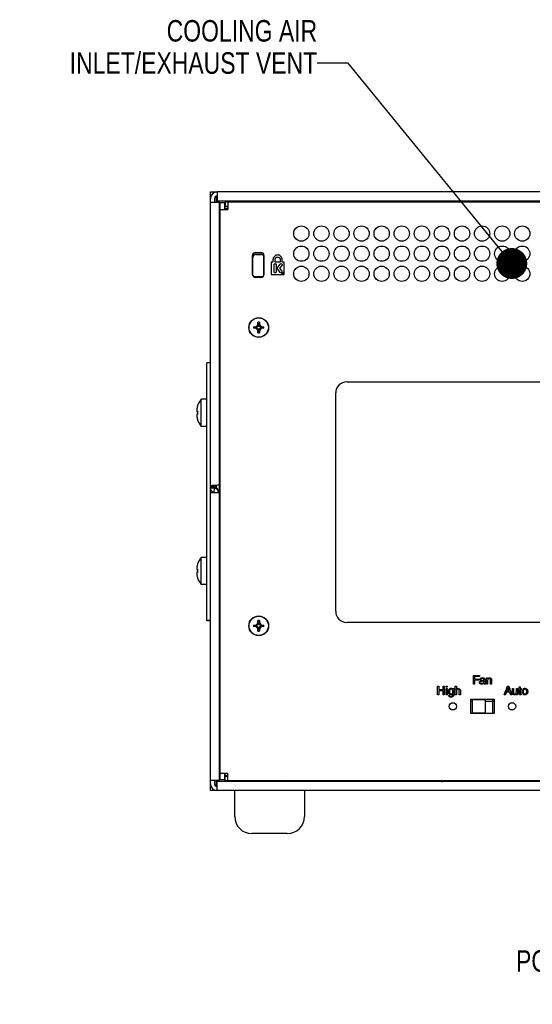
# Model space of a CAD drawing. Header units: inches. Extents: x 0 to 34, y 0 to 22.
# Tile 112 of 116: x 24.8 to 27.8, y 8.4 to 14.2. Entities that reach past the tile are written whole.
import ezdxf

# ---------------------------------------------------------------- set-up
doc = ezdxf.new("R2010")
doc.units = ezdxf.units.IN
doc.header["$LTSCALE"] = 1.87
doc.header["$MEASUREMENT"] = 0
doc.layers.get('0').update_dxf_attribs({"linetype": 'CONTINUOUS'})
for name, color, linetype in [('02___PRT_ALL_AXES', 7, 'CONTINUOUS'), ('3_ALL_AXES', 7, 'CONTINUOUS'), ('COPY_GEOM', 7, 'CONTINUOUS'), ('DATUMCURVES', 7, 'CONTINUOUS'), ('DETAIL', 7, 'CONTINUOUS')]:
    doc.layers.add(name, color=color, linetype=linetype)
doc.styles.get("Standard").update_dxf_attribs({"font": 'txt', "width": 0.8})
doc.dimstyles.get("Standard").update_dxf_attribs({"dimtxt": 0.125, "dimasz": 0.18, "dimexe": 0.125, "dimexo": 0.0625, "dimgap": 0.09, "dimtad": 0, "dimtih": 1, "dimtoh": 1, "dimzin": 4, "dimdsep": 46, "dimtxsty": 'STANDARD', "dimblk": '_FILLED', "dimblk1": '_FILLED', "dimblk2": '_FILLED', "dimcen": 0.09, "dimazin": 1, "dimtol": 1, "dimtp": 0.02, "dimtm": 0.02, "dimtfac": 1, "dimtofl": 0, "dimtmove": 0, "dimatfit": 3, "dimldrblk": '_FILLED', "dimfxl": 1, "dimtolj": 1, "dimtzin": 4, "dimarcsym": 0})

# ---------------------------------------------------------------- blocks, each defined once
blk = doc.blocks.new('_FILLED')
at = {"color": 0, "linetype": 'BYBLOCK'}
blk.add_solid([(0, 0), (-1, 0.174), (-1, -0.174)], dxfattribs=at)

msp = doc.modelspace()

# ---------------------------------------------------------------- linework, layer by layer
at = {"color": 7, "linetype": 'CONTINUOUS'}
for p, q in [((25.9401, 13.1286), (25.9401, 13.1688)), ((25.9401, 13.1688), (25.9801, 13.1688)), ((25.9641, 13.1286), (25.9641, 13.1086)), ((25.9736, 13.1398), (25.9736, 13.1086)), ((25.9801, 13.1398), (25.9736, 13.1398)), ((25.9901, 13.1086), (25.9901, 13.1156)), ((25.9938, 13.075), (25.9981, 13.075)), ((25.9981, 9.7471), (25.9981, 13.1056)), ((26.0221, 13.1056), (25.9981, 13.1056)), ((25.9981, 13.0666), (26.0421, 13.0666)), ((26.0221, 13.075), (26.0421, 13.075)), ((26.0271, 13.1106), (26.0271, 13.0866)), ((26.0271, 13.1106), (30.9131, 13.1106)), ((26.0421, 13.1106), (26.0421, 13.0666)), ((26.1611, 13.1156), (26.1611, 13.1106)), ((26.1716, 13.1106), (26.1716, 13.1156)), ((26.1836, 13.1106), (26.1836, 13.1156)), ((26.4051, 13.1106), (26.4051, 13.1156)), ((26.4276, 13.1156), (26.4276, 13.1106)), ((26.4401, 13.1142), (26.4401, 13.1106)), ((25.9931, 13.0443), (25.9981, 13.0443)), ((25.9931, 13.0168), (25.9981, 13.0168)), ((25.9981, 13.0138), (25.9931, 13.0138)), ((25.9938, 13.045), (25.9981, 13.045)), ((25.9931, 12.9888), (25.9981, 12.9888)), ((25.9931, 12.9787), (25.9981, 12.9789)), ((25.9931, 12.9544), (25.9981, 12.9545)), ((25.9947, 12.982), (25.9947, 12.987)), ((25.9981, 12.982), (25.9947, 12.982)), ((25.9979, 12.9364), (25.9931, 12.9364)), ((25.9931, 12.8244), (25.9979, 12.8244)), ((25.9931, 12.8044), (25.9981, 12.8043)), ((25.9931, 12.7821), (25.9981, 12.7819)), ((26.1883, 12.6803), (26.1883, 12.8074)), ((26.1949, 12.814), (26.2433, 12.814)), ((26.2499, 12.8074), (26.2499, 12.6803)), ((25.9931, 12.7477), (25.9952, 12.7477)), ((25.9976, 12.7501), (25.9952, 12.7477)), ((25.9952, 12.6219), (25.9952, 12.7477)), ((26.2433, 12.6737), (26.1949, 12.6737)), ((25.9981, 12.6219), (25.9931, 12.6219)), ((25.9981, 12.4663), (25.9931, 12.4663)), ((26.1911, 12.3838), (26.1911, 12.3748)), ((26.1911, 12.3838), (26.209, 12.3807)), ((26.1911, 12.3838), (26.2031, 12.3838)), ((26.209, 12.378), (26.1911, 12.3748)), ((26.2031, 12.3838), (26.212, 12.389)), ((26.2031, 12.3838), (26.209, 12.3807)), ((26.2031, 12.3748), (26.209, 12.378)), ((26.209, 12.3807), (26.2087, 12.3806)), ((26.2087, 12.3806), (26.2087, 12.3781)), ((26.2087, 12.3806), (26.2088, 12.3805)), ((26.2087, 12.3781), (26.2088, 12.3782)), ((26.209, 12.378), (26.2087, 12.3781)), ((26.2162, 12.3848), (26.2088, 12.3805)), ((26.2088, 12.3782), (26.2088, 12.3805)), ((26.2088, 12.3782), (26.2162, 12.3739)), ((26.212, 12.389), (26.2171, 12.3978)), ((26.212, 12.389), (26.2162, 12.3848)), ((26.2204, 12.3921), (26.2162, 12.3848)), ((26.2171, 12.3978), (26.2171, 12.4098)), ((26.2202, 12.3919), (26.2171, 12.4098)), ((26.2261, 12.4098), (26.2171, 12.4098)), ((26.2171, 12.3978), (26.2202, 12.3919)), ((26.2202, 12.3919), (26.2203, 12.3923)), ((26.2203, 12.3923), (26.2204, 12.3921)), ((26.2229, 12.3923), (26.2203, 12.3923)), ((26.2228, 12.3921), (26.2204, 12.3921)), ((26.2229, 12.3923), (26.2228, 12.3921)), ((26.2228, 12.3921), (26.227, 12.3848)), ((26.2261, 12.4098), (26.2229, 12.3919)), ((26.2261, 12.3978), (26.2229, 12.3919)), ((26.2229, 12.3919), (26.2229, 12.3923)), ((26.2261, 12.4098), (26.2261, 12.3978)), ((26.2261, 12.3978), (26.2312, 12.389)), ((26.2312, 12.389), (26.227, 12.3848)), ((26.2344, 12.3805), (26.227, 12.3848)), ((26.2344, 12.3782), (26.227, 12.3739)), ((26.2312, 12.389), (26.2401, 12.3838)), ((26.2401, 12.3838), (26.2341, 12.3807)), ((26.2341, 12.3807), (26.2521, 12.3838)), ((26.2341, 12.3807), (26.2345, 12.3806)), ((26.2341, 12.378), (26.2345, 12.3781)), ((26.2401, 12.3748), (26.2341, 12.378)), ((26.2521, 12.3748), (26.2341, 12.378)), ((26.2345, 12.3806), (26.2344, 12.3805)), ((26.2344, 12.3805), (26.2344, 12.3782)), ((26.2345, 12.3781), (26.2344, 12.3782)), ((26.2345, 12.3781), (26.2345, 12.3806)), ((26.2401, 12.3838), (26.2521, 12.3838)), ((26.2521, 12.3748), (26.2521, 12.3838)), ((26.2031, 12.3748), (26.1911, 12.3748)), ((26.212, 12.3697), (26.2031, 12.3748)), ((26.212, 12.3697), (26.2162, 12.3739)), ((26.2171, 12.3608), (26.212, 12.3697)), ((26.2162, 12.3739), (26.2204, 12.3666)), ((26.2171, 12.3608), (26.2202, 12.3668)), ((26.2171, 12.3488), (26.2202, 12.3668)), ((26.2171, 12.3488), (26.2171, 12.3608)), ((26.2171, 12.3488), (26.2261, 12.3488)), ((26.2202, 12.3668), (26.2203, 12.3664)), ((26.2203, 12.3664), (26.2204, 12.3666)), ((26.2203, 12.3664), (26.2229, 12.3664)), ((26.2204, 12.3666), (26.2228, 12.3666)), ((26.227, 12.3739), (26.2228, 12.3666)), ((26.2229, 12.3664), (26.2228, 12.3666)), ((26.2229, 12.3668), (26.2229, 12.3664)), ((26.2229, 12.3668), (26.2261, 12.3488)), ((26.2261, 12.3608), (26.2229, 12.3668)), ((26.2312, 12.3697), (26.2261, 12.3608)), ((26.2261, 12.3608), (26.2261, 12.3488)), ((26.2312, 12.3697), (26.227, 12.3739)), ((26.2401, 12.3748), (26.2312, 12.3697)), ((26.2521, 12.3748), (26.2401, 12.3748)), ((25.9981, 12.2859), (25.9931, 12.2859)), ((25.9201, 10.673), (25.9201, 12.1738)), ((25.9401, 12.1738), (25.9201, 12.1738)), ((25.9981, 12.1303), (25.9931, 12.1303)), ((25.8661, 11.9248), (25.8663, 11.9247)), ((25.8862, 11.8044), (25.8862, 11.9618)), ((25.9201, 11.9618), (25.8862, 11.9618)), ((25.9981, 11.9609), (25.9931, 11.9609)), ((25.8618, 11.8912), (25.8663, 11.8908)), ((25.8663, 11.8754), (25.8618, 11.875)), ((25.8663, 11.8415), (25.8661, 11.8414)), ((25.9981, 11.8053), (25.9931, 11.8053)), ((25.9952, 11.7016), (25.9952, 11.8053)), ((25.9201, 11.8044), (25.8862, 11.8044)), ((25.9952, 11.7016), (25.9931, 11.7016)), ((25.9976, 11.6991), (25.9952, 11.7016)), ((25.9905, 11.4623), (25.9905, 11.4184)), ((25.9931, 11.4937), (25.9981, 11.4939)), ((25.9931, 11.4694), (25.9981, 11.4695)), ((25.9941, 11.4694), (25.9941, 11.4519)), ((25.9401, 11.4575), (25.9641, 11.4575)), ((25.9401, 11.4509), (25.9641, 11.4509)), ((25.9401, 11.4461), (25.9641, 11.4461)), ((25.9619, 11.4209), (25.965, 11.4444)), ((25.9641, 11.4575), (25.9641, 11.4461)), ((25.9641, 11.4458), (25.9641, 11.4461)), ((25.9737, 11.4608), (25.9737, 11.448)), ((25.9906, 11.4514), (25.9911, 11.4519)), ((25.9979, 11.4514), (25.9906, 11.4514)), ((25.9931, 11.3394), (25.9979, 11.3394)), ((25.9931, 11.3194), (25.9981, 11.3193)), ((25.9931, 11.2971), (25.9981, 11.2969)), ((25.9981, 11.2946), (25.9931, 11.2946)), ((25.9941, 11.3389), (25.9941, 11.3194)), ((25.9981, 11.2856), (25.9931, 11.2856)), ((25.9981, 11.2296), (25.9931, 11.2296)), ((25.9981, 11.1861), (25.9931, 11.1861)), ((25.9981, 11.0611), (25.9931, 11.0611)), ((25.8661, 11.0048), (25.8663, 11.0047)), ((25.8862, 10.8844), (25.8862, 11.0418)), ((25.9201, 11.0418), (25.8862, 11.0418)), ((25.9981, 11.0474), (25.9931, 11.0474)), ((25.8618, 10.9712), (25.8663, 10.9708)), ((25.8663, 10.9554), (25.8618, 10.955)), ((25.8663, 10.9215), (25.8661, 10.9214)), ((25.9981, 10.8918), (25.9931, 10.8918)), ((25.9201, 10.8844), (25.8862, 10.8844)), ((25.9981, 10.7224), (25.9931, 10.7224)), ((25.9401, 10.6738), (25.9201, 10.6738)), ((25.9401, 10.673), (25.9201, 10.673)), ((26.212, 10.653), (26.2171, 10.6618)), ((26.2171, 10.6618), (26.2171, 10.6738)), ((26.2202, 10.6559), (26.2171, 10.6738)), ((26.2261, 10.6738), (26.2171, 10.6738)), ((26.2171, 10.6618), (26.2202, 10.6559)), ((26.2261, 10.6738), (26.2229, 10.6559)), ((26.2261, 10.6618), (26.2229, 10.6559)), ((26.2261, 10.6738), (26.2261, 10.6618)), ((26.2261, 10.6618), (26.2312, 10.653)), ((26.1911, 10.6478), (26.1911, 10.6388)), ((26.1911, 10.6478), (26.209, 10.6447)), ((26.1911, 10.6478), (26.2031, 10.6478)), ((26.209, 10.642), (26.1911, 10.6388)), ((26.2031, 10.6388), (26.1911, 10.6388)), ((26.2031, 10.6478), (26.212, 10.653)), ((26.2031, 10.6478), (26.209, 10.6447)), ((26.2031, 10.6388), (26.209, 10.642)), ((26.212, 10.6337), (26.2031, 10.6388)), ((26.209, 10.6447), (26.2087, 10.6446)), ((26.2087, 10.6446), (26.2087, 10.6421)), ((26.2087, 10.6446), (26.2088, 10.6445)), ((26.2087, 10.6421), (26.2088, 10.6422)), ((26.209, 10.642), (26.2087, 10.6421)), ((26.2162, 10.6488), (26.2088, 10.6445)), ((26.2088, 10.6422), (26.2088, 10.6445)), ((26.2088, 10.6422), (26.2162, 10.6379)), ((26.212, 10.653), (26.2162, 10.6488)), ((26.212, 10.6337), (26.2162, 10.6379)), ((26.2171, 10.6248), (26.212, 10.6337)), ((26.2204, 10.6561), (26.2162, 10.6488)), ((26.2162, 10.6379), (26.2204, 10.6306)), ((26.2171, 10.6128), (26.2202, 10.6308)), ((26.2171, 10.6248), (26.2202, 10.6308)), ((26.2171, 10.6128), (26.2171, 10.6248)), ((26.2171, 10.6128), (26.2261, 10.6128)), ((26.2202, 10.6559), (26.2203, 10.6563)), ((26.2202, 10.6308), (26.2203, 10.6304)), ((26.2203, 10.6563), (26.2204, 10.6561)), ((26.2229, 10.6563), (26.2203, 10.6563)), ((26.2203, 10.6304), (26.2204, 10.6306)), ((26.2203, 10.6304), (26.2229, 10.6304)), ((26.2228, 10.6561), (26.2204, 10.6561)), ((26.2204, 10.6306), (26.2228, 10.6306)), ((26.2229, 10.6563), (26.2228, 10.6561)), ((26.2228, 10.6561), (26.227, 10.6488)), ((26.227, 10.6379), (26.2228, 10.6306)), ((26.2229, 10.6304), (26.2228, 10.6306)), ((26.2229, 10.6559), (26.2229, 10.6563)), ((26.2261, 10.6248), (26.2229, 10.6308)), ((26.2229, 10.6308), (26.2261, 10.6128)), ((26.2229, 10.6308), (26.2229, 10.6304)), ((26.2312, 10.6337), (26.2261, 10.6248)), ((26.2261, 10.6248), (26.2261, 10.6128)), ((26.2312, 10.653), (26.227, 10.6488)), ((26.2344, 10.6445), (26.227, 10.6488)), ((26.2344, 10.6422), (26.227, 10.6379)), ((26.2312, 10.6337), (26.227, 10.6379)), ((26.2312, 10.653), (26.2401, 10.6478)), ((26.2401, 10.6388), (26.2312, 10.6337)), ((26.2401, 10.6478), (26.2341, 10.6447)), ((26.2341, 10.6447), (26.2521, 10.6478)), ((26.2341, 10.6447), (26.2345, 10.6446)), ((26.2341, 10.642), (26.2345, 10.6421)), ((26.2401, 10.6388), (26.2341, 10.642)), ((26.2521, 10.6388), (26.2341, 10.642)), ((26.2345, 10.6446), (26.2344, 10.6445)), ((26.2344, 10.6445), (26.2344, 10.6422)), ((26.2345, 10.6421), (26.2344, 10.6422)), ((26.2345, 10.6421), (26.2345, 10.6446)), ((26.2401, 10.6478), (26.2521, 10.6478)), ((26.2521, 10.6388), (26.2401, 10.6388)), ((26.2521, 10.6388), (26.2521, 10.6478)), ((25.9981, 10.5668), (25.9931, 10.5668)), ((25.9931, 10.4212), (25.9981, 10.4214)), ((25.9931, 10.3969), (25.9981, 10.397)), ((25.9981, 10.3864), (25.9931, 10.3864)), ((25.9941, 10.3969), (25.9941, 10.3864)), ((25.9981, 10.2308), (25.9931, 10.2308)), ((25.9931, 10.2246), (25.9981, 10.2244)), ((27.5851, 10.2148), (27.4651, 10.2148)), ((27.4651, 10.2148), (27.4651, 10.2123)), ((27.5851, 10.1348), (27.5851, 10.2148)), ((25.9931, 10.1837), (25.9952, 10.1837)), ((25.9976, 10.1861), (25.9952, 10.1837)), ((25.9952, 9.9836), (25.9952, 10.1837)), ((27.4651, 10.1373), (27.4651, 10.1348)), ((27.4651, 10.1348), (27.5851, 10.1348)), ((25.9952, 9.9836), (25.9931, 9.9836)), ((25.9976, 9.9811), (25.9952, 9.9836)), ((25.9976, 9.8682), (25.9931, 9.8682)), ((25.9947, 9.8713), (25.9947, 9.8682)), ((25.9947, 9.8713), (25.9981, 9.8713)), ((25.9981, 9.8118), (25.9931, 9.8118)), ((25.9981, 9.8081), (25.9938, 9.8081)), ((25.9641, 9.7446), (25.9641, 9.7241)), ((25.9736, 9.7446), (25.9736, 9.7133)), ((25.9901, 9.7371), (25.9901, 9.7446)), ((25.9981, 9.7781), (25.9938, 9.7781)), ((25.9981, 9.7861), (26.0421, 9.7861)), ((26.0221, 9.7471), (25.9981, 9.7471)), ((26.0271, 9.7781), (26.0221, 9.7781)), ((26.0271, 9.7711), (26.0271, 9.7861)), ((26.0271, 9.7421), (26.0271, 9.7661)), ((30.9131, 9.7421), (26.0271, 9.7421)), ((26.0421, 9.7421), (26.0421, 9.7861)), ((26.0811, 9.7385), (26.0811, 9.7421)), ((26.2073, 9.7421), (26.2073, 9.7371)), ((26.3629, 9.7421), (26.3629, 9.7371)), ((26.4195, 9.7373), (26.4195, 9.7421)), ((26.5533, 9.7373), (26.5533, 9.7421)), ((26.5628, 9.7421), (26.5628, 9.7373)), ((26.7648, 9.7421), (26.7648, 9.7373)), ((26.7721, 9.7373), (26.7721, 9.7421)), ((25.9401, 9.6843), (25.9401, 9.7241)), ((25.9736, 9.7133), (25.9801, 9.7133)), ((26.0811, 9.7382), (25.9939, 9.7382)), ((25.979, 9.6843), (25.9401, 9.6843))]:
    msp.add_line(p, q, dxfattribs=at)
at = {"color": 3, "linetype": 'CONTINUOUS'}
for p, q in [((25.9401, 9.7241), (25.9401, 13.1286)), ((25.9801, 13.1686), (25.9801, 13.1156)), ((30.9601, 13.1686), (25.9801, 13.1686)), ((25.9401, 13.1086), (25.9931, 13.1086)), ((30.9601, 13.1156), (25.9801, 13.1156)), ((25.9931, 11.4631), (25.9931, 13.1086)), ((26.0221, 13.1056), (26.0221, 13.0666)), ((26.0271, 13.0866), (26.0421, 13.0866)), ((25.9401, 11.4191), (25.9931, 11.4191)), ((25.9666, 11.4603), (25.9641, 11.4601)), ((25.9931, 9.7446), (25.9931, 11.4191)), ((25.9401, 9.7446), (25.9931, 9.7446)), ((26.0221, 9.7861), (26.0221, 9.7471)), ((26.0271, 9.7661), (26.0271, 9.7711)), ((26.0421, 9.7711), (26.0271, 9.7711)), ((26.0421, 9.7661), (26.0271, 9.7661)), ((26.7831, 9.7383), (26.7831, 9.7421)), ((25.9801, 9.6841), (25.9801, 9.7371)), ((30.9601, 9.7371), (25.9801, 9.7371)), ((27.285, 9.7383), (26.7831, 9.7383)), ((30.9601, 9.6841), (25.9801, 9.6841))]:
    msp.add_line(p, q, dxfattribs=at)
at = {"color": 7, "linetype": 'CONTINUOUS'}
for centre, radius in [((26.2216, 12.3793), 0.0575), ((26.2216, 12.3793), 0.0563), ((26.2216, 10.6433), 0.0575), ((26.2216, 10.6433), 0.0563)]:
    msp.add_circle(centre, radius, dxfattribs=at)
at = {"color": 3, "linetype": 'CONTINUOUS'}
for centre, radius, start, end in [((25.9801, 13.1286), 0.04, 90, 180), ((25.9654, 11.4459), 0.0252, 224.36748, 241.82516), ((26.3755, 9.7523), 0.039, 336.73029, 344.64306), ((26.3855, 9.7423), 0.029, 349.11286, 360), ((25.9801, 9.7241), 0.04, 180, 270)]:
    msp.add_arc(centre, radius, start, end, dxfattribs=at)
at = {"color": 7, "linetype": 'CONTINUOUS'}
for centre, radius, start, end in [((25.9801, 13.1286), 0.016, 90, 180), ((25.9876, 11.8831), 0.1283, 161.08668, 163.66546), ((25.987, 11.8831), 0.128, 142.02013, 160.97328), ((25.9561, 11.8929), 0.0955, 176.25847, 177.28818), ((25.8937, 11.9001), 0.0331, 184.65387, 186.39308), ((25.8937, 11.8661), 0.0331, 173.60692, 175.34613), ((25.9561, 11.8733), 0.0955, 182.71182, 183.74153), ((25.9559, 11.8929), 0.0954, 175.237, 175.88131), ((25.956, 11.8929), 0.0954, 175.88129, 176.25833), ((25.894, 11.9001), 0.0334, 186.39145, 187.02372), ((25.8942, 11.9002), 0.0337, 187.02433, 188.09832), ((25.8942, 11.866), 0.0337, 171.90168, 172.97567), ((25.894, 11.8661), 0.0334, 172.97628, 173.60854), ((25.956, 11.8733), 0.0954, 183.74167, 184.11871), ((25.9559, 11.8733), 0.0954, 184.11869, 184.763), ((25.9559, 11.8929), 0.0953, 174.76876, 175.23697), ((25.8945, 11.9002), 0.034, 188.09795, 188.87373), ((25.8945, 11.866), 0.034, 171.12627, 171.90205), ((25.9559, 11.8733), 0.0953, 184.76303, 185.23124), ((25.9558, 11.8929), 0.0952, 174.20879, 174.76876), ((25.8948, 11.9003), 0.0343, 188.87399, 189.79535), ((25.8948, 11.8659), 0.0343, 170.20465, 171.12602), ((25.9558, 11.8733), 0.0952, 185.23124, 185.79121), ((25.9558, 11.8929), 0.0952, 173.66719, 174.20878), ((25.8952, 11.9003), 0.0346, 189.79535, 190.68087), ((25.8952, 11.8659), 0.0346, 169.31913, 170.20465), ((25.9558, 11.8733), 0.0952, 185.79122, 186.33281), ((25.9557, 11.8929), 0.0952, 173.15771, 173.66718), ((25.8955, 11.9004), 0.0349, 190.68082, 191.50761), ((25.8955, 11.8658), 0.0349, 168.49239, 169.31918), ((25.9557, 11.8733), 0.0952, 186.33282, 186.84229), ((25.9557, 11.8929), 0.0951, 172.50108, 173.15771), ((25.8959, 11.9005), 0.0353, 191.50812, 192.56596), ((25.8959, 11.8657), 0.0353, 167.43404, 168.49188), ((25.9557, 11.8929), 0.0951, 172.0683, 172.50106), ((25.8963, 11.9005), 0.0357, 192.56534, 193.25688), ((25.8963, 11.8657), 0.0357, 166.74311, 167.43466), ((25.9556, 11.8929), 0.0951, 170.92465, 172.06831), ((25.8969, 11.9007), 0.0363, 193.26019, 195.06758), ((25.8969, 11.8655), 0.0363, 164.93242, 166.73981), ((25.9877, 11.8831), 0.1284, 167.60148, 168.84541), ((25.9877, 11.8831), 0.1283, 167.05758, 167.60145), ((25.9877, 11.8831), 0.1283, 166.21617, 167.05759), ((25.9877, 11.8831), 0.1283, 165.45789, 166.21615), ((25.9877, 11.8831), 0.1283, 164.67696, 165.4579), ((25.9876, 11.8831), 0.1283, 163.66547, 164.67694), ((26.0083, 11.8831), 0.1423, 176.87891, 183.12109), ((25.9557, 11.8733), 0.0951, 186.84229, 187.49892), ((25.9557, 11.8733), 0.0951, 187.49894, 187.9317), ((25.9556, 11.8733), 0.0951, 187.93169, 189.07535), ((25.9877, 11.8831), 0.1284, 191.15459, 192.39852), ((25.9877, 11.8831), 0.1283, 192.39855, 192.94242), ((25.9877, 11.8831), 0.1283, 192.94241, 193.78383), ((25.9877, 11.8831), 0.1283, 193.78385, 194.54211), ((25.9877, 11.8831), 0.1283, 194.5421, 195.32304), ((25.9876, 11.8831), 0.1283, 195.32306, 196.33453), ((25.9876, 11.8831), 0.1283, 196.33454, 198.91332), ((25.987, 11.8831), 0.128, 199.02672, 217.97987), ((25.9876, 10.9631), 0.1283, 161.08668, 163.66546), ((25.987, 10.9631), 0.128, 142.02013, 160.97328), ((25.9561, 10.9729), 0.0955, 176.25847, 177.28818), ((25.8937, 10.9801), 0.0331, 184.65387, 186.39308), ((25.8937, 10.9461), 0.0331, 173.60692, 175.34613), ((25.9561, 10.9533), 0.0955, 182.71182, 183.74153), ((25.9559, 10.9729), 0.0954, 175.237, 175.88131), ((25.956, 10.9729), 0.0954, 175.88129, 176.25833), ((25.894, 10.9801), 0.0334, 186.39145, 187.02372), ((25.8942, 10.9802), 0.0337, 187.02433, 188.09832), ((25.8942, 10.946), 0.0337, 171.90168, 172.97567), ((25.894, 10.9461), 0.0334, 172.97628, 173.60854), ((25.956, 10.9533), 0.0954, 183.74167, 184.11871), ((25.9559, 10.9533), 0.0954, 184.11869, 184.763), ((25.9559, 10.9729), 0.0953, 174.76876, 175.23697), ((25.8945, 10.9802), 0.034, 188.09795, 188.87373), ((25.8945, 10.946), 0.034, 171.12627, 171.90205), ((25.9559, 10.9533), 0.0953, 184.76303, 185.23124), ((25.9558, 10.9729), 0.0952, 174.20879, 174.76876), ((25.8948, 10.9803), 0.0343, 188.87399, 189.79535), ((25.8948, 10.9459), 0.0343, 170.20465, 171.12602), ((25.9558, 10.9729), 0.0952, 173.66719, 174.20878), ((25.8952, 10.9803), 0.0346, 189.79535, 190.68087), ((25.8952, 10.9459), 0.0346, 169.31913, 170.20465), ((25.9557, 10.9729), 0.0952, 173.15771, 173.66718), ((25.8955, 10.9804), 0.0349, 190.68082, 191.50761), ((25.8955, 10.9458), 0.0349, 168.49239, 169.31918), ((25.9557, 10.9729), 0.0951, 172.50108, 173.15771), ((25.8959, 10.9805), 0.0353, 191.50812, 192.56596), ((25.8959, 10.9457), 0.0353, 167.43404, 168.49188), ((25.9557, 10.9729), 0.0951, 172.0683, 172.50106), ((25.8963, 10.9805), 0.0357, 192.56534, 193.25688), ((25.8963, 10.9457), 0.0357, 166.74311, 167.43466), ((25.9556, 10.9729), 0.0951, 170.92465, 172.06831), ((25.8969, 10.9807), 0.0363, 193.26019, 195.06758), ((25.8969, 10.9455), 0.0363, 164.93242, 166.73981), ((25.9877, 10.9631), 0.1284, 167.60148, 168.84541), ((25.9877, 10.9631), 0.1283, 167.05758, 167.60145), ((25.9877, 10.9631), 0.1283, 166.21617, 167.05759), ((25.9877, 10.9631), 0.1283, 165.45789, 166.21615), ((25.9877, 10.9631), 0.1283, 164.67696, 165.4579), ((25.9876, 10.9631), 0.1283, 163.66547, 164.67694), ((26.0083, 10.9631), 0.1423, 176.87891, 183.12109), ((25.9558, 10.9533), 0.0952, 185.23124, 185.79121), ((25.9558, 10.9533), 0.0952, 185.79122, 186.33281), ((25.9557, 10.9533), 0.0952, 186.33282, 186.84229), ((25.9557, 10.9533), 0.0951, 186.84229, 187.49892), ((25.9557, 10.9533), 0.0951, 187.49894, 187.9317), ((25.9556, 10.9533), 0.0951, 187.93169, 189.07535), ((25.9877, 10.9631), 0.1284, 191.15459, 192.39852), ((25.9877, 10.9631), 0.1283, 192.39855, 192.94242), ((25.9877, 10.9631), 0.1283, 192.94241, 193.78383), ((25.9877, 10.9631), 0.1283, 193.78385, 194.54211), ((25.9877, 10.9631), 0.1283, 194.5421, 195.32304), ((25.9876, 10.9631), 0.1283, 195.32306, 196.33453), ((25.9876, 10.9631), 0.1283, 196.33454, 198.91332), ((25.987, 10.9631), 0.128, 199.02672, 217.97987), ((26.3755, 9.7523), 0.015, 270, 316.61558), ((25.9801, 9.7241), 0.016, 180, 270)]:
    msp.add_arc(centre, radius, start, end, dxfattribs=at)
at = {"color": 7, "linetype": 'CONTINUOUS', "true_color": 0x262626}
msp.add_arc((27.41, 10.4884), 0.7605, 258.94764, 261.12451, dxfattribs=at)
at = {"color": 7, "linetype": 'CONTINUOUS'}
for centre, major_axis, start_param, end_param in [((26.1641, 13.0213), (0, 0.4008), 1.334886, 1.346124), ((26.0039, 12.7796), (0.01, 0), -3.124139, -2.206639), ((26.0039, 12.7514), (0.01, 0), 2.199367, 3.124139), ((26.0039, 11.6978), (0.01, 0), -3.124139, -2.199367), ((26.0039, 11.4962), (0.01, 0), 2.206639, 3.124139), ((26.0039, 10.4237), (0.01, 0), 2.206639, 3.124139), ((26.0039, 10.2221), (0.01, 0), -3.124139, -2.206639), ((26.0039, 10.1874), (0.01, 0), 2.199367, 3.124139), ((26.0039, 9.9798), (0.01, 0), -3.124139, -2.199367), ((26.0039, 9.8721), (0.01, 0), -3.124139, -2.278328)]:
    msp.add_ellipse(centre, major_axis=major_axis, ratio=0.017455, start_param=start_param, end_param=end_param, dxfattribs=at)
at = {"color": 3, "linetype": 'CONTINUOUS'}
for points, knots in [([(25.9931, 11.4631), (25.9931, 11.4629), (25.9922, 11.4626), (25.9909, 11.4623), (25.9883, 11.462), (25.9836, 11.4615), (25.9762, 11.4609), (25.97, 11.4605), (25.9666, 11.4603)], [0, 0, 0, 0, 0.023169, 0.080983, 0.17356, 0.297513, 0.619922, 1, 1, 1, 1]), ([(25.9641, 11.4601), (25.961, 11.4599), (25.9552, 11.4595), (25.948, 11.4589), (25.9429, 11.4584), (25.9409, 11.4579), (25.9401, 11.4577), (25.9401, 11.4575)], [0, 0, 0, 0, 0.386609, 0.7075, 0.920298, 0.976938, 1, 1, 1, 1])]:
    msp.add_open_spline(points, degree=3, knots=knots, dxfattribs=at)
for points in [[(25.9473, 11.4282), (25.9428, 11.4328), (25.9401, 11.4397), (25.9401, 11.4461)], [(25.9619, 11.4209), (25.959, 11.4213), (25.9561, 11.4222), (25.9535, 11.4236)]]:
    msp.add_open_spline(points, degree=3, dxfattribs=at)
at = {"color": 7, "linetype": 'CONTINUOUS'}
for points, knots in [([(25.9666, 11.4603), (25.9663, 11.4601), (25.9653, 11.4593), (25.9641, 11.4584), (25.9641, 11.4575)], [0, 0, 0, 0, 0.312333, 1, 1, 1, 1]), ([(25.965, 11.4444), (25.9647, 11.4445), (25.9643, 11.4449), (25.9641, 11.4454), (25.9641, 11.4458)], [0, 0, 0, 0, 0.423132, 1, 1, 1, 1]), ([(25.9881, 11.4184), (25.9881, 11.4246), (25.9833, 11.4374), (25.9711, 11.4436), (25.965, 11.4444)], [0, 0, 0, 0, 0.498332, 1, 1, 1, 1])]:
    msp.add_open_spline(points, degree=3, knots=knots, dxfattribs=at)
at = {"layer": '02___PRT_ALL_AXES', "color": 7, "linetype": 'CONTINUOUS'}
for p, q in [((26.1858, 12.6887), (26.1858, 12.799)), ((26.2033, 12.8165), (26.2349, 12.8165)), ((26.2524, 12.799), (26.2524, 12.6887)), ((26.2349, 12.6712), (26.2033, 12.6712)), ((26.7351, 12.0636), (28.7671, 12.0636)), ((26.6701, 10.7286), (26.6701, 11.9986)), ((28.7671, 10.6636), (26.7351, 10.6636)), ((27.4576, 10.2161), (27.5926, 10.2161)), ((27.4576, 10.1336), (27.4576, 10.2161)), ((27.5926, 10.2161), (27.5926, 10.1336)), ((27.5926, 10.1336), (27.4576, 10.1336))]:
    msp.add_line(p, q, dxfattribs=at)
at = {"layer": '02___PRT_ALL_AXES', "color": 3, "linetype": 'CONTINUOUS'}
msp.add_line((25.9401, 11.4461), (25.9401, 11.4191), dxfattribs=at)
at = {"layer": '02___PRT_ALL_AXES', "color": 7, "linetype": 'CONTINUOUS'}
for centre, radius in [((26.4701, 12.9263), 0.0445), ((26.5871, 12.9263), 0.0445), ((26.7041, 12.9263), 0.0445), ((26.8211, 12.9263), 0.0445), ((26.9381, 12.9263), 0.0445), ((27.0551, 12.9263), 0.0445), ((27.1721, 12.9263), 0.0445), ((27.2891, 12.9263), 0.0445), ((27.4061, 12.9263), 0.0445), ((27.5231, 12.9263), 0.0445), ((27.6401, 12.9263), 0.0445), ((27.7571, 12.9263), 0.0445), ((26.4701, 12.8093), 0.0445), ((26.5871, 12.8093), 0.0445), ((26.7041, 12.8093), 0.0445), ((26.8211, 12.8093), 0.0445), ((26.9381, 12.8093), 0.0445), ((27.0551, 12.8093), 0.0445), ((27.1721, 12.8093), 0.0445), ((27.2891, 12.8093), 0.0445), ((27.4061, 12.8093), 0.0445), ((27.5231, 12.8093), 0.0445), ((27.6401, 12.8093), 0.0445), ((27.7571, 12.8093), 0.0445), ((26.4701, 12.6923), 0.0445), ((26.5871, 12.6923), 0.0445), ((26.7041, 12.6923), 0.0445), ((26.8211, 12.6923), 0.0445), ((26.9381, 12.6923), 0.0445), ((27.0551, 12.6923), 0.0445), ((27.1721, 12.6923), 0.0445), ((27.2891, 12.6923), 0.0445), ((27.4061, 12.6923), 0.0445), ((27.5231, 12.6923), 0.0445), ((27.6401, 12.6923), 0.0445), ((27.7571, 12.6923), 0.0445), ((27.3526, 10.1748), 0.0213), ((27.6976, 10.1748), 0.0213)]:
    msp.add_circle(centre, radius, dxfattribs=at)
for centre, radius, start, end in [((26.2033, 12.799), 0.0175, 90, 180), ((26.2349, 12.799), 0.0175, 0, 90), ((26.2033, 12.6887), 0.0175, 180, 270), ((26.2349, 12.6887), 0.0175, 270, 360), ((26.7351, 11.9986), 0.065, 90, 180), ((26.7351, 10.7286), 0.065, 180, 270)]:
    msp.add_arc(centre, radius, start, end, dxfattribs=at)
msp.add_open_spline([(25.9881, 11.4248), (25.9881, 11.431), (25.9833, 11.4438), (25.9711, 11.45), (25.965, 11.4508)], degree=3, knots=[0, 0, 0, 0, 0.498043, 1, 1, 1, 1], dxfattribs=at)
at = {"layer": '3_ALL_AXES', "color": 7, "linetype": 'CONTINUOUS'}
for p, q in [((27.5411, 10.2123), (27.4651, 10.2123)), ((27.4651, 10.2123), (27.4651, 10.1373)), ((27.5411, 10.2123), (27.5411, 10.1373)), ((27.4651, 10.1373), (27.5411, 10.1373)), ((26.0818, 9.5341), (26.0818, 9.6841)), ((26.4883, 9.6841), (26.4883, 9.5341)), ((26.3883, 9.4341), (26.1818, 9.4341))]:
    msp.add_line(p, q, dxfattribs=at)
for centre, start, end in [((26.1818, 9.5341), 180, 270), ((26.3883, 9.5341), 270, 360)]:
    msp.add_arc(centre, 0.1, start, end, dxfattribs=at)
at = {"layer": 'COPY_GEOM', "color": 7, "linetype": 'CONTINUOUS'}
for p, q in [((26.1868, 12.6837), (26.1868, 12.7867)), ((26.2043, 12.8042), (26.2359, 12.8042)), ((27.4576, 10.2053), (27.4651, 10.2053)), ((27.5411, 10.2053), (27.5926, 10.2053)), ((26.0381, 9.7798), (26.0381, 9.7861)), ((26.0381, 9.7798), (26.0421, 9.7798))]:
    msp.add_line(p, q, dxfattribs=at)
for centre, start, end in [((26.2043, 12.7867), 90, 180), ((26.2359, 12.7867), 35.20138, 90)]:
    msp.add_arc(centre, 0.0175, start, end, dxfattribs=at)
at = {"layer": 'DATUMCURVES', "color": 40, "linetype": 'CONTINUOUS'}
for p, q in [((26.2941, 12.7603), (26.2941, 12.6879)), ((26.3048, 12.7603), (26.2941, 12.7603)), ((26.3048, 12.7734), (26.3048, 12.7603)), ((26.3112, 12.7031), (26.3112, 12.7449)), ((26.3168, 12.7603), (26.3168, 12.7734)), ((26.3472, 12.7603), (26.3168, 12.7603)), ((26.3231, 12.7449), (26.3231, 12.7031)), ((26.3283, 12.7241), (26.3474, 12.749)), ((26.3476, 12.6993), (26.3283, 12.7241)), ((26.3567, 12.7411), (26.3431, 12.7245)), ((26.3431, 12.7245), (26.3568, 12.7072)), ((26.3472, 12.7734), (26.3472, 12.7603)), ((26.3591, 12.7603), (26.3591, 12.7734)), ((26.3699, 12.7603), (26.3591, 12.7603)), ((26.3699, 12.6879), (26.3699, 12.7603)), ((26.2941, 12.6879), (26.3699, 12.6879)), ((26.3613, 12.6923), (26.3613, 12.6984)), ((26.3613, 12.6984), (26.3629, 12.6984)), ((26.3622, 12.6923), (26.3613, 12.6923)), ((26.3622, 12.6976), (26.3622, 12.6957)), ((26.3628, 12.6976), (26.3622, 12.6976)), ((26.3622, 12.6957), (26.3626, 12.6957)), ((26.3622, 12.695), (26.3622, 12.6923)), ((26.3623, 12.695), (26.3622, 12.695)), ((26.3638, 12.6923), (26.3623, 12.695)), ((26.3633, 12.6951), (26.3639, 12.6943)), ((26.365, 12.6923), (26.3638, 12.6923)), ((26.3639, 12.6943), (26.365, 12.6923)), ((27.4725, 10.3044), (27.4725, 10.3543)), ((27.4725, 10.3543), (27.507, 10.3543)), ((27.4793, 10.3483), (27.4793, 10.333)), ((27.507, 10.3483), (27.4793, 10.3483)), ((27.4793, 10.333), (27.5037, 10.333)), ((27.4793, 10.3271), (27.4793, 10.3044)), ((27.5037, 10.3271), (27.4793, 10.3271)), ((27.5037, 10.333), (27.5037, 10.3271)), ((27.507, 10.3543), (27.507, 10.3483)), ((27.5155, 10.3297), (27.5098, 10.3297)), ((27.5191, 10.3253), (27.5291, 10.3265)), ((27.5322, 10.317), (27.5322, 10.323)), ((27.5383, 10.3317), (27.5383, 10.3108)), ((27.5487, 10.3044), (27.5487, 10.3408)), ((27.5487, 10.3408), (27.5544, 10.3408)), ((27.5544, 10.3408), (27.5544, 10.3356)), ((27.5544, 10.3356), (27.5546, 10.3356)), ((27.5548, 10.3242), (27.5548, 10.3044)), ((27.5721, 10.3044), (27.5721, 10.3268)), ((27.5782, 10.3292), (27.5782, 10.3044)), ((27.2635, 10.2427), (27.2635, 10.2925)), ((27.2635, 10.2925), (27.2703, 10.2925)), ((27.2703, 10.2925), (27.2703, 10.2719)), ((27.2703, 10.2719), (27.2963, 10.2719)), ((27.2703, 10.2659), (27.2703, 10.2427)), ((27.2963, 10.2659), (27.2703, 10.2659)), ((27.2963, 10.2719), (27.2963, 10.2925)), ((27.2963, 10.2925), (27.303, 10.2925)), ((27.2963, 10.2427), (27.2963, 10.2659)), ((27.303, 10.2925), (27.303, 10.2427)), ((27.313, 10.2856), (27.313, 10.2925)), ((27.313, 10.2925), (27.3191, 10.2925)), ((27.3191, 10.2856), (27.313, 10.2856)), ((27.313, 10.2427), (27.313, 10.279)), ((27.313, 10.279), (27.3191, 10.279)), ((27.3191, 10.2925), (27.3191, 10.2856)), ((27.3191, 10.279), (27.3191, 10.2427)), ((27.3525, 10.2738), (27.3526, 10.2738)), ((27.3526, 10.2738), (27.3526, 10.279)), ((27.3526, 10.279), (27.3584, 10.279)), ((27.3584, 10.279), (27.3584, 10.2457)), ((27.3669, 10.2427), (27.3669, 10.2925)), ((27.3669, 10.2925), (27.373, 10.2925)), ((27.373, 10.2925), (27.373, 10.2741)), ((27.373, 10.2741), (27.3731, 10.2741)), ((27.373, 10.2624), (27.373, 10.2427)), ((27.3903, 10.2427), (27.3903, 10.2664)), ((27.3964, 10.2674), (27.3964, 10.2427)), ((27.4793, 10.3044), (27.4725, 10.3044)), ((27.5423, 10.3089), (27.5423, 10.3044)), ((27.5548, 10.3044), (27.5487, 10.3044)), ((27.5782, 10.3044), (27.5721, 10.3044)), ((27.6517, 10.2424), (27.6705, 10.2922)), ((27.6739, 10.2848), (27.6659, 10.2628)), ((27.6659, 10.2628), (27.6814, 10.2628)), ((27.6705, 10.2922), (27.6781, 10.2922)), ((27.6741, 10.2848), (27.6739, 10.2848)), ((27.6814, 10.2628), (27.6741, 10.2848)), ((27.6781, 10.2922), (27.6961, 10.2424)), ((27.6997, 10.2787), (27.7058, 10.2787)), ((27.6997, 10.2526), (27.6997, 10.2787)), ((27.7058, 10.2787), (27.7058, 10.2546)), ((27.7228, 10.2787), (27.7289, 10.2787)), ((27.7228, 10.2587), (27.7228, 10.2787)), ((27.7289, 10.2787), (27.7289, 10.2424)), ((27.7346, 10.2787), (27.7395, 10.2787)), ((27.7346, 10.2736), (27.7346, 10.2787)), ((27.7395, 10.2736), (27.7346, 10.2736)), ((27.7395, 10.2888), (27.7456, 10.2888)), ((27.7395, 10.2787), (27.7395, 10.2888)), ((27.7395, 10.2497), (27.7395, 10.2736)), ((27.7456, 10.2888), (27.7456, 10.2787)), ((27.7456, 10.2787), (27.7514, 10.2787)), ((27.7514, 10.2736), (27.7456, 10.2736)), ((27.7456, 10.2736), (27.7456, 10.25)), ((27.7514, 10.2787), (27.7514, 10.2736)), ((27.2703, 10.2427), (27.2635, 10.2427)), ((27.303, 10.2427), (27.2963, 10.2427)), ((27.3191, 10.2427), (27.313, 10.2427)), ((27.3276, 10.2382), (27.3337, 10.2382)), ((27.3521, 10.2468), (27.3521, 10.2465)), ((27.3523, 10.2468), (27.3521, 10.2468)), ((27.3523, 10.2452), (27.3523, 10.2468)), ((27.373, 10.2427), (27.3669, 10.2427)), ((27.3964, 10.2427), (27.3903, 10.2427)), ((27.6587, 10.2424), (27.6517, 10.2424)), ((27.6639, 10.2569), (27.6587, 10.2424)), ((27.6839, 10.2569), (27.6639, 10.2569)), ((27.6888, 10.2424), (27.6839, 10.2569)), ((27.6961, 10.2424), (27.6888, 10.2424)), ((27.7232, 10.2476), (27.723, 10.2478)), ((27.7232, 10.2424), (27.7232, 10.2476)), ((27.7289, 10.2424), (27.7232, 10.2424)), ((27.7514, 10.2424), (27.7469, 10.2419)), ((27.7493, 10.2472), (27.7514, 10.2472)), ((27.7514, 10.2472), (27.7514, 10.2424))]:
    msp.add_line(p, q, dxfattribs=at)
for points, knots in [([(26.3591, 12.7734), (26.3591, 12.7806), (26.3547, 12.7919), (26.3428, 12.8003), (26.332, 12.8027), (26.3212, 12.8003), (26.3092, 12.7919), (26.3048, 12.7806), (26.3048, 12.7734)], [0, 0, 0, 0, 0.251658, 0.374573, 0.500039, 0.625443, 0.74834, 1, 1, 1, 1]), ([(26.3168, 12.7734), (26.3168, 12.7775), (26.3192, 12.7838), (26.3259, 12.7885), (26.332, 12.7898), (26.338, 12.7885), (26.3447, 12.7838), (26.3472, 12.7775), (26.3472, 12.7734)], [0, 0, 0, 0, 0.251671, 0.374546, 0.499894, 0.625345, 0.748296, 1, 1, 1, 1]), ([(26.3112, 12.7449), (26.3112, 12.7465), (26.3124, 12.7498), (26.3171, 12.7519), (26.3219, 12.7498), (26.3231, 12.7465), (26.3231, 12.7449)], [0, 0, 0, 0, 0.25454, 0.498326, 0.745258, 1, 1, 1, 1]), ([(26.3474, 12.749), (26.3484, 12.7503), (26.3514, 12.752), (26.3563, 12.7504), (26.3587, 12.7458), (26.3577, 12.7424), (26.3567, 12.7411)], [0, 0, 0, 0, 0.246896, 0.489943, 0.744514, 1, 1, 1, 1]), ([(26.3231, 12.7031), (26.3231, 12.7015), (26.3219, 12.6982), (26.3171, 12.6961), (26.3124, 12.6983), (26.3112, 12.7015), (26.3112, 12.7031)], [0, 0, 0, 0, 0.253934, 0.501682, 0.74627, 1, 1, 1, 1]), ([(26.3627, 12.6898), (26.3614, 12.6899), (26.3589, 12.6911), (26.3573, 12.6953), (26.3589, 12.6997), (26.3616, 12.7008), (26.3629, 12.7008)], [0, 0, 0, 0, 0.240947, 0.496067, 0.748034, 1, 1, 1, 1]), ([(26.3629, 12.6997), (26.3619, 12.6997), (26.3598, 12.6987), (26.3586, 12.6954), (26.3598, 12.6921), (26.3619, 12.691), (26.3629, 12.691)], [0, 0, 0, 0, 0.250147, 0.500294, 0.750147, 1, 1, 1, 1]), ([(26.3629, 12.7008), (26.3642, 12.7008), (26.3669, 12.6997), (26.3685, 12.6954), (26.3668, 12.691), (26.3641, 12.6898), (26.3627, 12.6898), (26.3627, 12.6898)], [0, 0, 0, 0, 0.251988, 0.503977, 0.745026, 0.986075, 1, 1, 1, 1]), ([(26.3629, 12.691), (26.3639, 12.691), (26.366, 12.692), (26.3672, 12.6953), (26.366, 12.6987), (26.3639, 12.6997), (26.3629, 12.6997)], [0, 0, 0, 0, 0.248535, 0.49707, 0.748535, 1, 1, 1, 1]), ([(26.3629, 12.6984), (26.3637, 12.6984), (26.3657, 12.697), (26.3641, 12.6952), (26.3633, 12.6951)], [0, 0, 0, 0, 0.510712, 1, 1, 1, 1]), ([(27.508, 10.3139), (27.508, 10.3161), (27.5093, 10.3222), (27.5156, 10.3248), (27.5191, 10.3253)], [0, 0, 0, 0, 0.383965, 1, 1, 1, 1]), ([(27.5098, 10.3297), (27.5099, 10.3331), (27.5131, 10.3409), (27.5211, 10.3418), (27.5248, 10.3418)], [0, 0, 0, 0, 0.479236, 1, 1, 1, 1]), ([(27.5221, 10.3207), (27.5196, 10.3203), (27.5153, 10.3195), (27.5143, 10.3158), (27.5143, 10.3148)], [0, 0, 0, 0, 0.724517, 1, 1, 1, 1]), ([(27.5143, 10.3148), (27.5143, 10.3132), (27.515, 10.3104), (27.5181, 10.3087), (27.5214, 10.3083), (27.5251, 10.3089), (27.5297, 10.3111), (27.5322, 10.3147), (27.5322, 10.317)], [0, 0, 0, 0, 0.191903, 0.285869, 0.403101, 0.567867, 0.725318, 1, 1, 1, 1]), ([(27.5238, 10.3367), (27.5214, 10.3367), (27.5168, 10.3355), (27.5157, 10.3313), (27.5155, 10.3297)], [0, 0, 0, 0, 0.59197, 1, 1, 1, 1]), ([(27.5322, 10.323), (27.5319, 10.3228), (27.5288, 10.3211), (27.5252, 10.3211), (27.5221, 10.3207)], [0, 0, 0, 0, 0.102993, 1, 1, 1, 1]), ([(27.5323, 10.3308), (27.5323, 10.3324), (27.5303, 10.3365), (27.526, 10.3367), (27.5238, 10.3367)], [0, 0, 0, 0, 0.423988, 1, 1, 1, 1]), ([(27.5248, 10.3418), (27.5275, 10.3418), (27.5338, 10.3412), (27.5383, 10.3351), (27.5383, 10.3317)], [0, 0, 0, 0, 0.437993, 1, 1, 1, 1]), ([(27.5291, 10.3265), (27.5303, 10.3266), (27.5323, 10.3281), (27.5323, 10.3301), (27.5323, 10.3308)], [0, 0, 0, 0, 0.620973, 1, 1, 1, 1]), ([(27.5546, 10.3356), (27.5555, 10.3371), (27.5585, 10.3404), (27.5658, 10.3425), (27.5757, 10.3403), (27.5782, 10.3328), (27.5782, 10.3292)], [0, 0, 0, 0, 0.160655, 0.395296, 0.663536, 1, 1, 1, 1]), ([(27.5643, 10.3363), (27.5622, 10.3363), (27.5563, 10.3341), (27.5548, 10.3277), (27.5548, 10.3242)], [0, 0, 0, 0, 0.38693, 1, 1, 1, 1]), ([(27.5721, 10.3268), (27.5721, 10.3292), (27.5719, 10.3347), (27.5665, 10.3363), (27.5643, 10.3363)], [0, 0, 0, 0, 0.526714, 1, 1, 1, 1]), ([(27.3425, 10.2416), (27.3377, 10.2416), (27.3279, 10.2473), (27.3261, 10.2598), (27.3271, 10.2689), (27.33, 10.275), (27.3351, 10.2792), (27.3396, 10.2801), (27.3421, 10.28), (27.3423, 10.28)], [0, 0, 0, 0, 0.260622, 0.510914, 0.641574, 0.758677, 0.869395, 0.988802, 1, 1, 1, 1]), ([(27.3423, 10.28), (27.3435, 10.2799), (27.3459, 10.2795), (27.3496, 10.2776), (27.3515, 10.2753), (27.3525, 10.2738)], [0, 0, 0, 0, 0.298945, 0.579758, 1, 1, 1, 1]), ([(27.3831, 10.2745), (27.3806, 10.2745), (27.3743, 10.2724), (27.373, 10.2658), (27.373, 10.2624)], [0, 0, 0, 0, 0.42571, 1, 1, 1, 1]), ([(27.3731, 10.2741), (27.3742, 10.2755), (27.3771, 10.2788), (27.3842, 10.2807), (27.3939, 10.2786), (27.3964, 10.2711), (27.3964, 10.2674)], [0, 0, 0, 0, 0.165691, 0.386858, 0.658827, 1, 1, 1, 1]), ([(27.3903, 10.2664), (27.3903, 10.2684), (27.39, 10.2732), (27.3852, 10.2745), (27.3831, 10.2745)], [0, 0, 0, 0, 0.494926, 1, 1, 1, 1]), ([(27.5194, 10.3034), (27.5165, 10.3034), (27.5104, 10.3051), (27.508, 10.3111), (27.508, 10.3139)], [0, 0, 0, 0, 0.513579, 1, 1, 1, 1]), ([(27.5325, 10.3093), (27.5319, 10.3086), (27.5285, 10.3051), (27.5233, 10.3034), (27.5194, 10.3034)], [0, 0, 0, 0, 0.196352, 1, 1, 1, 1]), ([(27.539, 10.3038), (27.5372, 10.3038), (27.5334, 10.3044), (27.5326, 10.308), (27.5325, 10.3093)], [0, 0, 0, 0, 0.575921, 1, 1, 1, 1]), ([(27.5383, 10.3108), (27.5383, 10.3098), (27.54, 10.3081), (27.5417, 10.3088), (27.5423, 10.3089)], [0, 0, 0, 0, 0.591967, 1, 1, 1, 1]), ([(27.7058, 10.2546), (27.7058, 10.2524), (27.7065, 10.2489), (27.7101, 10.2468), (27.7135, 10.2464), (27.7176, 10.2472), (27.722, 10.2515), (27.7228, 10.2559), (27.7228, 10.2587)], [0, 0, 0, 0, 0.2226, 0.310974, 0.406029, 0.574171, 0.718206, 1, 1, 1, 1]), ([(27.7715, 10.2414), (27.7703, 10.2415), (27.7678, 10.2418), (27.7634, 10.2434), (27.759, 10.2472), (27.756, 10.2535), (27.755, 10.2605), (27.756, 10.2677), (27.759, 10.2739), (27.7634, 10.2777), (27.768, 10.2794), (27.7708, 10.2797), (27.7722, 10.2797)], [0, 0, 0, 0, 0.052614, 0.11575, 0.242024, 0.368297, 0.49457, 0.620928, 0.747285, 0.873643, 0.936821, 1, 1, 1, 1]), ([(27.7722, 10.2744), (27.7712, 10.2744), (27.7691, 10.2742), (27.766, 10.2727), (27.7634, 10.2695), (27.7619, 10.2646), (27.7615, 10.2606), (27.7619, 10.2565), (27.7634, 10.2516), (27.766, 10.2484), (27.7691, 10.247), (27.7712, 10.2467), (27.7722, 10.2467)], [0, 0, 0, 0, 0.062536, 0.125071, 0.250143, 0.375214, 0.500286, 0.625214, 0.750143, 0.875071, 0.937536, 1, 1, 1, 1]), ([(27.7722, 10.2797), (27.7736, 10.2797), (27.7764, 10.2794), (27.781, 10.2777), (27.7853, 10.2739), (27.7884, 10.2677), (27.7894, 10.2605), (27.7884, 10.2535), (27.7853, 10.2472), (27.781, 10.2434), (27.7764, 10.2417), (27.7734, 10.2414), (27.7717, 10.2414), (27.7715, 10.2414)], [0, 0, 0, 0, 0.061877, 0.123753, 0.247506, 0.371259, 0.495012, 0.618683, 0.742354, 0.866024, 0.927859, 0.989695, 1, 1, 1, 1]), ([(27.7722, 10.2467), (27.7732, 10.2467), (27.7753, 10.247), (27.7784, 10.2484), (27.781, 10.2516), (27.7825, 10.2565), (27.7829, 10.2606), (27.7825, 10.2646), (27.781, 10.2695), (27.7784, 10.2727), (27.7753, 10.2742), (27.7732, 10.2744), (27.7722, 10.2744)], [0, 0, 0, 0, 0.062464, 0.124929, 0.249857, 0.374786, 0.499714, 0.624786, 0.749857, 0.874929, 0.937464, 1, 1, 1, 1]), ([(27.3415, 10.2274), (27.3387, 10.2274), (27.332, 10.2282), (27.3281, 10.2347), (27.3276, 10.2382)], [0, 0, 0, 0, 0.436623, 1, 1, 1, 1]), ([(27.3337, 10.2382), (27.334, 10.237), (27.3354, 10.2335), (27.3396, 10.2325), (27.3419, 10.2325)], [0, 0, 0, 0, 0.341419, 1, 1, 1, 1]), ([(27.3584, 10.2457), (27.3584, 10.2419), (27.3579, 10.2317), (27.347, 10.2274), (27.3415, 10.2274)], [0, 0, 0, 0, 0.407808, 1, 1, 1, 1]), ([(27.3419, 10.2325), (27.3454, 10.2325), (27.3525, 10.2357), (27.3523, 10.2425), (27.3523, 10.2452)], [0, 0, 0, 0, 0.559995, 1, 1, 1, 1]), ([(27.3521, 10.2465), (27.3508, 10.2443), (27.3473, 10.242), (27.3436, 10.2416), (27.3425, 10.2416)], [0, 0, 0, 0, 0.697326, 1, 1, 1, 1]), ([(27.723, 10.2478), (27.7219, 10.2459), (27.7187, 10.2421), (27.7112, 10.2408), (27.7023, 10.2427), (27.6997, 10.2493), (27.6997, 10.2526)], [0, 0, 0, 0, 0.208469, 0.434646, 0.694594, 1, 1, 1, 1]), ([(27.7469, 10.2419), (27.7447, 10.2419), (27.74, 10.2431), (27.7395, 10.2478), (27.7395, 10.2497)], [0, 0, 0, 0, 0.526892, 1, 1, 1, 1]), ([(27.7456, 10.25), (27.7456, 10.2494), (27.7459, 10.2475), (27.7481, 10.2472), (27.7493, 10.2472)], [0, 0, 0, 0, 0.326817, 1, 1, 1, 1])]:
    msp.add_open_spline(points, degree=3, knots=knots, dxfattribs=at)
for points in [[(26.356, 12.6984), (26.3538, 12.6965), (26.3493, 12.6971), (26.3476, 12.6993)], [(26.3568, 12.7072), (26.3587, 12.7049), (26.3582, 12.7003), (26.356, 12.6984)], [(26.3626, 12.6957), (26.3631, 12.6957), (26.3638, 12.6962), (26.3638, 12.6967)], [(26.3638, 12.6967), (26.3638, 12.6972), (26.3632, 12.6976), (26.3628, 12.6976)], [(27.3428, 10.2745), (27.3333, 10.2745), (27.3328, 10.2656), (27.3328, 10.2609)], [(27.3328, 10.2609), (27.3328, 10.2529), (27.336, 10.2469), (27.3426, 10.2469)], [(27.3426, 10.2469), (27.3465, 10.2469), (27.3526, 10.2495), (27.3526, 10.2591)], [(27.3526, 10.2591), (27.3526, 10.265), (27.3516, 10.2745), (27.3428, 10.2745)], [(27.5423, 10.3044), (27.5412, 10.3042), (27.5401, 10.3038), (27.539, 10.3038)]]:
    msp.add_open_spline(points, degree=3, dxfattribs=at)

# ---------------------------------------------------------------- texts
at = {"layer": 'DETAIL', "color": 2, "linetype": 'CONTINUOUS', "char_height": 0.125, "attachment_point": 3, "line_spacing_factor": 0.9}
for s, insert, width in [('COOLING AIR \\PINLET/EXHAUST VENT', (26.5623, 14.1688), 1.8), ('POWER SUPPLY FAN\\PEXHAUST VENT', (29.0955, 8.7553), 1.6)]:
    msp.add_mtext(s, dxfattribs=dict(at, insert=insert, width=width))

# ---------------------------------------------------------------- leaders
at = {"layer": 'DETAIL', "color": 2, "linetype": 'CONTINUOUS'}
msp.add_leader([(27.696, 12.7521), (26.7423, 13.9188), (26.5623, 13.9188)], dimstyle='STANDARD', override={"dimtad": 0, "dimldrblk": 'DOT'}, dxfattribs=at)

doc.saveas('drawing.dxf')
